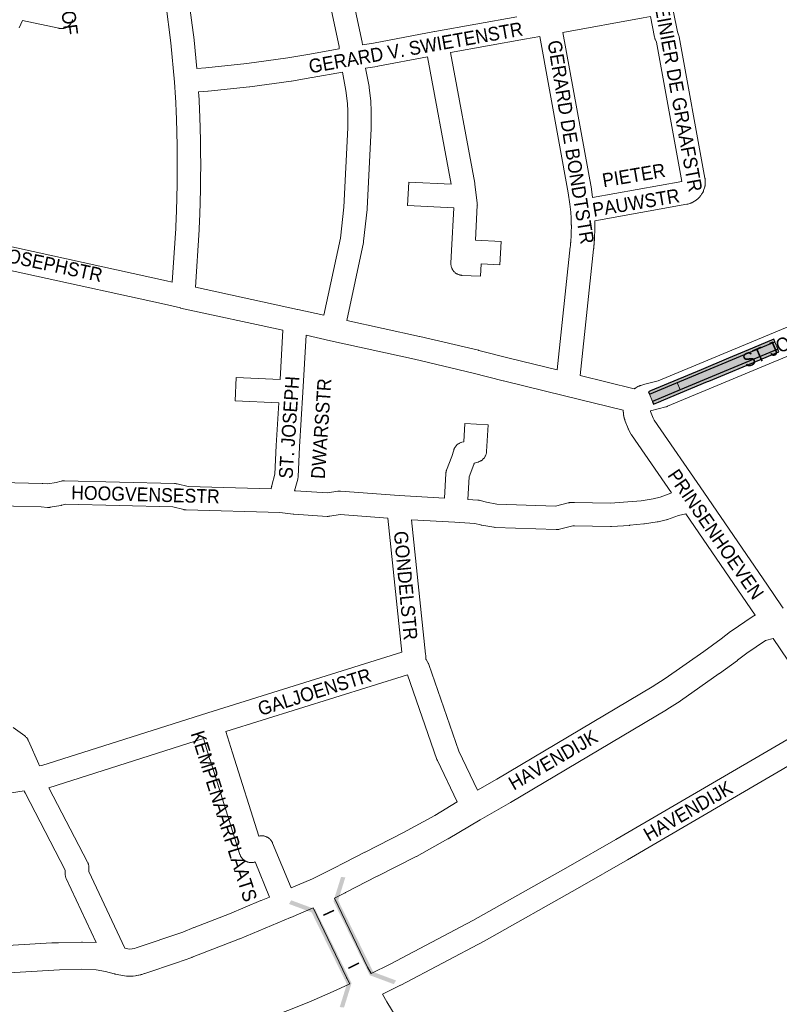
# Paper-space layout 'Layout1' of a CAD drawing. Header units: metres. Extents: x 123097 to 144122, y 392739 to 407589.
# Tile 203 of 256: x 134905 to 135327, y 395987 to 396534. Entities that reach past the tile are written whole.
import ezdxf
from ezdxf.enums import TextEntityAlignment as Align

# ---------------------------------------------------------------- set-up
doc = ezdxf.new("R2010")
doc.units = ezdxf.units.M
doc.header["$MEASUREMENT"] = 0
for name, color, linetype, lineweight in [('gs-anno-wegen algemeen tekst', 7, 'Continuous', 0), ('gs-knt-aanvullende hoofdweg', 7, 'Continuous', 0), ('gs-knt-wegen algemeen', 7, 'Continuous', 0), ('gs-symb-viaduct', 7, 'Continuous', 0), ('ir-ARC-asfalt-hoofdwegen-te inspecteren', 5, 'Continuous', 0), ('ir-ARC-fietspaden naastliggend- te inspecteren', 1, 'Continuous', 0)]:
    doc.layers.add(name, color=color, linetype=linetype, lineweight=lineweight)
doc.styles.add('Style-Arial', font='arial.ttf')

# ---------------------------------------------------------------- blocks, each defined once
blk = doc.blocks.new('gg0-viaduct_6')
at = {"layer": 'gs-symb-viaduct', "linetype": 'Continuous'}
blk.add_hatch(color=7, dxfattribs=at).paths.add_polyline_path([(-55.76, -16.89), (-58, -14), (-40, 0), (40, 0), (58, -14), (55.76, -16.89), (38.75, -3.66), (-38.75, -3.66)])

psp = doc.layouts.get("Layout1")

# ---------------------------------------------------------------- hatches: boundary and pattern name
at = {"layer": 'ir-ARC-fietspaden naastliggend- te inspecteren', "linetype": 'Continuous', "lineweight": 30}
for points in [[(135324.327, 396356.676), (135312.58, 396351.735), (135299.198, 396346.163), (135284.009, 396339.806), (135255.732, 396328.016), (135254.67, 396327.537), (135255.215, 396326.201), (135324.899, 396355.306)], [(135256.901, 396322.067), (135257.473, 396320.665), (135260.225, 396321.791), (135263.187, 396323.028), (135287.531, 396333.197), (135288.161, 396333.469), (135299.341, 396338.123), (135307.29, 396341.47), (135327.206, 396349.78), (135326.633, 396351.153), (135272.373, 396328.52)]]:
    psp.add_hatch(color=1, dxfattribs=at).paths.add_polyline_path(points, flags=0)

# ---------------------------------------------------------------- linework, layer by layer
at = {"layer": 'gs-knt-aanvullende hoofdweg', "color": 7, "linetype": 'Continuous', "flags": 128}
for points in [[(135246.775, 396329.135), (135246.926, 396329.249), (135246.998, 396329.3), (135247.046, 396329.336), (135247.096, 396329.369), (135247.168, 396329.42), (135247.354, 396329.542), (135247.417, 396329.58), (135247.67, 396329.732), (135248.853, 396330.403), (135249.144, 396330.56), (135249.158, 396330.568), (135249.443, 396330.704), (135249.472, 396330.718), (135249.747, 396330.834), (135249.792, 396330.853), (135250.057, 396330.952), (135250.117, 396330.974), (135250.372, 396331.056), (135250.449, 396331.079), (135251.63, 396331.425), (135251.905, 396331.5), (135260.08, 396333.561), (135345.139, 396369.011)], [(135344.927, 396352.65), (135265.345, 396319.483), (135265.011, 396319.353), (135265, 396319.349), (135264.671, 396319.239), (135264.648, 396319.232), (135264.325, 396319.142), (135264.292, 396319.133), (135255.836, 396316.96)], [(135267.467, 396271.265), (135245.307, 396303.515), (135245.11, 396303.818), (135244.927, 396304.13), (135243.844, 396306.086), (135243.688, 396306.384), (135243.686, 396306.387), (135243.545, 396306.688), (135243.542, 396306.695), (135243.416, 396306.997), (135243.412, 396307.009), (135241.794, 396311.161), (135241.762, 396311.244), (135241.546, 396311.821), (135241.519, 396311.893), (135241.46, 396312.054), (135241.409, 396312.206), (135241.381, 396312.291), (135241.349, 396312.397), (135241.348, 396312.401), (135241.317, 396312.502), (135241.315, 396312.51), (135241.286, 396312.608), (135241.282, 396312.62), (135241.256, 396312.714), (135241.251, 396312.729), (135241.226, 396312.82), (135241.221, 396312.84), (135241.198, 396312.927), (135241.191, 396312.95), (135241.17, 396313.034), (135241.162, 396313.061), (135241.142, 396313.14), (135241.135, 396313.171), (135241.116, 396313.248), (135241.108, 396313.283), (135241.09, 396313.355), (135241.081, 396313.394), (135241.066, 396313.462), (135241.056, 396313.506), (135241.042, 396313.57), (135241.031, 396313.617), (135241.018, 396313.678), (135241.008, 396313.729), (135240.996, 396313.785), (135240.985, 396313.841), (135240.974, 396313.894), (135240.963, 396313.953), (135240.953, 396314.002), (135240.942, 396314.065), (135240.933, 396314.111), (135240.921, 396314.178), (135240.914, 396314.219), (135240.902, 396314.29), (135240.896, 396314.328), (135240.883, 396314.404), (135240.878, 396314.436), (135240.866, 396314.515), (135240.861, 396314.546), (135240.849, 396314.629), (135240.845, 396314.655), (135240.832, 396314.742), (135240.83, 396314.764), (135240.817, 396314.856), (135240.815, 396314.873), (135240.803, 396314.968), (135240.801, 396314.983), (135240.79, 396315.082), (135240.788, 396315.092), (135240.777, 396315.196), (135240.776, 396315.202), (135240.765, 396315.31), (135240.754, 396315.422), (135240.745, 396315.531), (135240.744, 396315.537), (135240.736, 396315.641), (135240.735, 396315.651), (135240.728, 396315.751), (135240.727, 396315.766), (135240.721, 396315.861), (135240.72, 396315.879), (135240.714, 396315.971), (135240.713, 396315.993), (135240.709, 396316.081), (135240.707, 396316.108), (135240.704, 396316.191), (135240.702, 396316.222), (135240.7, 396316.302), (135240.699, 396316.335), (135240.696, 396316.412), (135240.695, 396316.45), (135240.694, 396316.522), (135240.693, 396316.564), (135240.692, 396316.632), (135240.692, 396316.679), (135240.691, 396316.743), (135240.691, 396316.792), (135240.691, 396316.853), (135240.692, 396316.907), (135240.692, 396316.964), (135240.693, 396317.022), (135240.694, 396317.073), (135240.695, 396317.136), (135240.696, 396317.184), (135240.697, 396317.223)], [(135255.836, 396316.96), (135255.758, 396316.848), (135255.805, 396316.595), (135257.229, 396312.92), (135257.231, 396312.915), (135257.892, 396311.723), (135285.362, 396271.745), (135285.367, 396271.738), (135285.372, 396271.731), (135285.397, 396271.693), (135320.827, 396220.002), (135320.854, 396219.962), (135328.64, 396208.444), (135328.651, 396208.428), (135329.539, 396207.195)], [(135255.836, 396316.96), (135255.832, 396316.959), (135255.829, 396316.958)], [(135313.976, 396203.279), (135275.417, 396259.677)], [(135159.701, 396106.061), (135170.416, 396112.191), (135256.819, 396163.497), (135263.999, 396168.129), (135285.377, 396183.09), (135295.177, 396190.221), (135300.361, 396194.174), (135300.659, 396194.39), (135312.355, 396202.434), (135312.358, 396202.437), (135312.634, 396202.617), (135312.672, 396202.641), (135312.918, 396202.787), (135312.963, 396202.811), (135312.999, 396202.831), (135313.081, 396202.874), (135313.209, 396202.943), (135313.281, 396202.978), (135313.334, 396203.005), (135313.407, 396203.038), (135313.507, 396203.086), (135313.607, 396203.129), (135313.678, 396203.161), (135313.737, 396203.185), (135313.811, 396203.216), (135313.942, 396203.266), (135313.976, 396203.279)], [(135324.07, 396190.405), (135319.771, 396189.305), (135309.322, 396182.118), (135304.218, 396178.226), (135304.083, 396178.125), (135294.159, 396170.904), (135294.046, 396170.824), (135272.495, 396155.742), (135272.26, 396155.584), (135264.844, 396150.8), (135264.607, 396150.654), (135178.032, 396099.245), (135177.927, 396099.183), (135161.086, 396089.55), (135143.422, 396079.057), (135143.235, 396078.95), (135125.746, 396069.23), (135125.494, 396069.096), (135103.969, 396058.184), (135103.961, 396058.181), (135086.283, 396049.063), (135086.257, 396049.05), (135086.134, 396048.987), (135080.219, 396046.072)], [(135056.027, 396051.658), (135068.013, 396056.803), (135079.421, 396062.424), (135079.434, 396062.43), (135085.871, 396065.782), (135085.912, 396065.803), (135097.074, 396071.528), (135097.108, 396071.545), (135097.123, 396071.553), (135097.154, 396071.57), (135118.575, 396082.428), (135135.844, 396092.026), (135148.414, 396099.492)], [(134963.56, 396018.1), (134966.12, 396017.655), (134967.611, 396017.781), (134968.917, 396018.046), (134969.948, 396018.381), (134969.961, 396018.386), (134995.772, 396027.154), (134995.799, 396027.164), (134995.812, 396027.169), (135002.04, 396029.617), (135002.074, 396029.63), (135021.844, 396037.289), (135021.848, 396037.29), (135039.265, 396044.676), (135039.352, 396044.712), (135044.02, 396046.623)], [(135068.394, 396040.621), (135055.866, 396035.244), (135055.749, 396035.195), (135045.086, 396030.83), (135027.603, 396023.416), (135027.392, 396023.33), (135027.384, 396023.327), (135001.129, 396013.12), (135001.103, 396013.111), (135000.854, 396013.018), (135000.798, 396012.999), (134992.335, 396010.049), (134992.252, 396010.021), (134974.734, 396004.144), (134974.707, 396004.135), (134974.642, 396004.114), (134973.155, 396003.63), (134972.881, 396003.546), (134972.803, 396003.525), (134972.734, 396003.507), (134972.603, 396003.473), (134972.446, 396003.437), (134972.323, 396003.41), (134971.397, 396003.206), (134971.156, 396003.157), (134970.167, 396002.973), (134970.049, 396002.951), (134969.997, 396002.942), (134969.881, 396002.921), (134969.619, 396002.884), (134969.593, 396002.88), (134968.238, 396002.709), (134967.937, 396002.677), (134967.634, 396002.657), (134966.111, 396002.588), (134966.075, 396002.587), (134965.779, 396002.58), (134965.75, 396002.581), (134965.446, 396002.587), (134965.424, 396002.588), (134965.114, 396002.609), (134965.1, 396002.61), (134964.784, 396002.645), (134964.777, 396002.646), (134964.455, 396002.696), (134958.294, 396003.794)], [(134766.099, 396011.73), (134923.108, 396021.067), (134923.243, 396021.074), (134926.462, 396021.207), (134926.594, 396021.212), (134926.716, 396021.217), (134939.621, 396021.541), (134939.853, 396021.543), (134940.085, 396021.538), (134947.711, 396021.258)], [(134957.747, 396003.914), (134952.966, 396005.13), (134947.715, 396006.228), (134939.765, 396006.52), (134927.221, 396006.205), (134761.44, 395996.406), (134761.43, 395996.406), (134760.469, 395996.35), (134760.46, 395996.35), (134622.638, 395988.373), (134622.598, 395988.37), (134585.082, 395986.398), (134584.738, 395986.388), (134584.393, 395986.394), (134584.049, 395986.415), (134583.706, 395986.453), (134581.928, 395986.687), (134583.808, 395953.983)], [(134958.294, 396003.794), (134958.291, 396003.794), (134958.109, 396003.828), (134957.929, 396003.867), (134957.84, 396003.889), (134957.75, 396003.912), (134957.747, 396003.914)], [(134958.294, 396003.794), (134958.291, 396003.794), (134958.109, 396003.828), (134957.929, 396003.867), (134957.84, 396003.889), (134957.75, 396003.912), (134957.747, 396003.914)]]:
    psp.add_lwpolyline(points, dxfattribs=at)
at = {"layer": 'gs-knt-wegen algemeen', "color": 7, "linetype": 'Continuous', "flags": 128}
for points in [[(135082.827, 396518.182), (135082.716, 396519.535), (135067.314, 396591.47), (135060.681, 396622.428), (135048.898, 396677.434)], [(134972.336, 396655.26), (134976.352, 396643.357), (134976.401, 396643.206), (134979.685, 396632.626), (134979.719, 396632.513), (134982.811, 396621.875), (134982.858, 396621.706), (134988.465, 396600.273), (134988.52, 396600.044), (134993.349, 396578.421), (134993.397, 396578.191), (134997.443, 396556.409), (134997.472, 396556.235), (134999.199, 396545.293), (134999.225, 396545.119), (135002.086, 396523.149), (135002.112, 396522.915), (135003.58, 396507.234)], [(135081.423, 396587.764), (135095.535, 396521.852), (135095.587, 396521.578), (135095.628, 396521.303), (135095.657, 396521.025), (135095.714, 396520.338)], [(134989.99, 396388.517), (134991.917, 396418.355), (134991.944, 396418.925), (134991.971, 396419.495), (134991.997, 396420.064), (134992.023, 396420.628), (134992.048, 396421.198), (134992.073, 396421.768), (134992.097, 396422.338), (134992.121, 396422.902), (134992.145, 396423.472), (134992.168, 396424.042), (134992.191, 396424.612), (134992.213, 396425.176), (134992.235, 396425.746), (134992.256, 396426.316), (134992.277, 396426.886), (134992.297, 396427.45), (134992.317, 396428.02), (134992.337, 396428.59), (134992.356, 396429.16), (134992.374, 396429.724), (134992.393, 396430.295), (134992.411, 396430.865), (134992.428, 396431.435), (134992.445, 396431.999), (134992.461, 396432.569), (134992.477, 396433.139), (134992.493, 396433.71), (134992.508, 396434.274), (134992.523, 396434.844), (134992.537, 396435.414), (134992.551, 396435.985), (134992.564, 396436.549), (134992.577, 396437.119), (134992.589, 396437.69), (134992.602, 396438.26), (134992.613, 396438.824), (134992.624, 396439.394), (134992.635, 396439.965), (134992.645, 396440.535), (134992.655, 396441.1), (134992.664, 396441.67), (134992.673, 396442.24), (134992.682, 396442.811), (134992.69, 396443.375), (134992.698, 396443.945), (134992.705, 396444.516), (134992.712, 396445.086), (134992.718, 396445.651), (134992.724, 396446.221), (134992.729, 396446.791), (134992.734, 396447.362), (134992.739, 396447.926), (134992.743, 396448.497), (134992.746, 396449.067), (134992.75, 396449.638), (134992.752, 396450.202), (134992.755, 396450.772), (134992.757, 396451.343), (134992.758, 396451.913), (134992.759, 396452.478), (134992.76, 396453.048), (134992.76, 396453.619), (134992.759, 396454.189), (134992.759, 396454.753), (134992.757, 396455.324), (134992.756, 396455.894), (134992.754, 396456.465), (134992.751, 396457.029), (134992.748, 396457.6), (134992.745, 396458.17), (134992.741, 396458.741), (134992.737, 396459.305), (134992.732, 396459.875), (134992.727, 396460.446), (134992.721, 396461.016), (134992.715, 396461.58), (134992.709, 396462.151), (134992.702, 396462.721), (134992.694, 396463.292), (134992.686, 396463.856), (134992.678, 396464.427), (134992.669, 396464.997), (134992.66, 396465.567), (134992.651, 396466.132), (134992.641, 396466.702), (134992.63, 396467.272), (134992.619, 396467.843), (134992.608, 396468.407), (134992.596, 396468.977), (134992.584, 396469.548), (134992.571, 396470.118), (134992.558, 396470.682), (134992.544, 396471.252), (134992.53, 396471.823), (134992.516, 396472.393), (134992.501, 396472.957), (134992.486, 396473.527), (134992.47, 396474.098), (134992.454, 396474.668), (134992.437, 396475.232), (134992.42, 396475.802), (134992.402, 396476.372), (134992.384, 396476.943), (134992.366, 396477.507), (134992.347, 396478.077), (134992.328, 396478.647), (134992.308, 396479.217), (134992.288, 396479.781), (134992.267, 396480.351), (134992.246, 396480.921), (134992.225, 396481.491), (134992.203, 396482.055), (134992.18, 396482.625), (134992.157, 396483.195), (134992.134, 396483.765), (134992.111, 396484.329), (134992.086, 396484.899), (134992.062, 396485.469), (134992.037, 396486.039), (134992.011, 396486.603), (134991.985, 396487.173), (134991.959, 396487.742), (134991.932, 396488.312), (134991.905, 396488.876), (134991.877, 396489.446), (134991.849, 396490.016), (134991.82, 396490.585), (134991.791, 396491.149), (134991.206, 396499.725), (134989.159, 396521.584), (134986.325, 396543.35)], [(135255.773, 396536.152), (135251.724, 396535.418), (135207.134, 396527.337)], [(135273.171, 396444.485), (135259.057, 396521.831), (135258.395, 396523.551), (135258.302, 396523.81), (135258.219, 396524.073), (135258.148, 396524.34), (135258.088, 396524.609), (135255.773, 396536.152)], [(135268.586, 396538.476), (135270.745, 396527.711), (135271.428, 396525.938), (135271.53, 396525.652), (135271.619, 396525.361), (135271.695, 396525.067), (135271.756, 396524.769), (135286.071, 396446.32), (135286.121, 396446.006), (135286.155, 396445.689), (135286.173, 396445.371)], [(134934.581, 396534.48), (134934.543, 396534.325), (134934.501, 396534.171), (134934.456, 396534.018), (134934.407, 396533.866), (134934.354, 396533.715), (134934.297, 396533.566), (134934.237, 396533.418), (134934.173, 396533.271), (134934.106, 396533.126), (134934.035, 396532.983), (134933.961, 396532.842), (134933.883, 396532.703), (134933.802, 396532.565), (134933.717, 396532.429), (134933.629, 396532.296), (134933.538, 396532.165), (134933.444, 396532.036), (134933.346, 396531.91), (134933.246, 396531.785), (134933.142, 396531.664), (134933.036, 396531.545), (134932.926, 396531.428), (134932.814, 396531.314), (134932.699, 396531.204), (134932.581, 396531.096), (134932.461, 396530.991), (134932.338, 396530.888), (134932.213, 396530.789), (134932.085, 396530.693), (134931.955, 396530.601), (134931.823, 396530.511), (134931.689, 396530.425), (134931.552, 396530.342), (134931.413, 396530.262), (134931.273, 396530.186), (134931.131, 396530.113), (134930.987, 396530.044), (134930.841, 396529.978), (134930.694, 396529.916), (134930.546, 396529.858), (134930.395, 396529.803), (134930.244, 396529.752), (134930.091, 396529.705), (134929.938, 396529.661), (134929.783, 396529.621), (134929.627, 396529.585), (134929.471, 396529.553), (134929.314, 396529.525), (134929.156, 396529.5), (134928.998, 396529.48), (134928.839, 396529.463), (134928.68, 396529.451), (134928.52, 396529.441), (134928.36, 396529.437), (134928.201, 396529.436), (134928.041, 396529.439), (134927.881, 396529.445), (134927.722, 396529.456), (134927.563, 396529.471), (134927.404, 396529.489), (134927.246, 396529.512), (134927.088, 396529.538), (134926.862, 396529.581), (134906.664, 396533.955), (134904.923, 396529.925)], [(135095.714, 396520.338), (135101.862, 396521.282), (135135.776, 396527.725), (135135.794, 396527.728), (135135.839, 396527.736), (135181.477, 396535.943)], [(135203.948, 396339.679), (135211.229, 396408.14), (135211.26, 396408.439), (135211.29, 396408.737), (135211.32, 396409.037), (135211.348, 396409.334), (135211.376, 396409.634), (135211.402, 396409.932), (135211.428, 396410.232), (135211.453, 396410.53), (135211.477, 396410.83), (135211.501, 396411.128), (135211.523, 396411.429), (135211.545, 396411.727), (135211.566, 396412.027), (135211.586, 396412.326), (135211.605, 396412.626), (135211.623, 396412.925), (135211.64, 396413.225), (135211.657, 396413.524), (135211.672, 396413.825), (135211.687, 396414.123), (135211.701, 396414.424), (135211.714, 396414.723), (135211.727, 396415.024), (135211.738, 396415.323), (135211.748, 396415.623), (135211.758, 396415.923), (135211.767, 396416.223), (135211.775, 396416.522), (135211.782, 396416.823), (135211.788, 396417.122), (135211.794, 396417.423), (135211.798, 396417.723), (135211.802, 396418.023), (135211.805, 396418.323), (135211.807, 396418.624), (135211.808, 396418.923), (135211.808, 396419.224), (135211.808, 396419.523), (135211.806, 396419.824), (135211.804, 396420.123), (135211.801, 396420.424), (135211.797, 396420.723), (135211.792, 396421.024), (135211.786, 396421.323), (135211.78, 396421.624), (135211.772, 396421.923), (135211.764, 396422.224), (135211.755, 396422.523), (135211.745, 396422.824), (135211.734, 396423.123), (135211.722, 396423.424), (135211.71, 396423.723), (135211.697, 396424.023), (135211.682, 396424.322), (135211.667, 396424.623), (135211.651, 396424.922), (135211.634, 396425.222), (135211.617, 396425.521), (135211.598, 396425.821), (135211.579, 396426.12), (135211.559, 396426.42), (135211.538, 396426.719), (135211.516, 396427.019), (135211.493, 396427.317), (135211.047, 396431.796), (135210.095, 396438.105), (135194.321, 396525.024)], [(135207.134, 396527.337), (135222.923, 396440.334), (135222.955, 396440.143), (135223.651, 396435.533)], [(135003.58, 396507.234), (135008.64, 396507.624), (135031.447, 396509.982), (135054.16, 396513.128), (135065.429, 396514.988), (135082.827, 396518.182)], [(135084.606, 396505.271), (135067.723, 396502.171), (135067.607, 396502.151), (135056.197, 396500.268), (135056.03, 396500.243), (135033.122, 396497.07), (135032.899, 396497.043), (135009.894, 396494.665), (135009.726, 396494.649), (135004.63, 396494.256)], [(135074.295, 396370.053), (135083.427, 396412.948), (135085.3, 396430.087), (135087.54, 396474.337), (135087.603, 396483.449), (135087.357, 396487.787), (135086.547, 396494.99), (135084.606, 396505.271)], [(135097.448, 396507.432), (135099.386, 396497.167), (135099.427, 396496.927), (135099.458, 396496.686), (135100.315, 396489.062), (135100.333, 396488.883), (135100.346, 396488.704), (135100.614, 396483.98), (135100.622, 396483.773), (135100.624, 396483.566), (135100.559, 396474.105), (135100.551, 396473.821), (135098.294, 396429.239), (135098.281, 396429.05), (135098.263, 396428.861), (135096.334, 396411.207), (135096.307, 396410.99), (135096.272, 396410.773), (135096.23, 396410.559), (135087.007, 396367.235)], [(135004.63, 396494.256), (135004.785, 396491.982), (135004.791, 396491.873), (135004.821, 396491.292), (135004.85, 396490.712), (135004.879, 396490.131), (135004.907, 396489.556), (135004.935, 396488.975), (135004.962, 396488.395), (135004.989, 396487.814), (135005.016, 396487.239), (135005.042, 396486.658), (135005.067, 396486.078), (135005.093, 396485.497), (135005.117, 396484.922), (135005.141, 396484.341), (135005.165, 396483.76), (135005.189, 396483.179), (135005.211, 396482.604), (135005.234, 396482.023), (135005.256, 396481.442), (135005.277, 396480.861), (135005.298, 396480.286), (135005.319, 396479.705), (135005.339, 396479.124), (135005.359, 396478.543), (135005.378, 396477.968), (135005.397, 396477.387), (135005.415, 396476.806), (135005.433, 396476.225), (135005.45, 396475.649), (135005.467, 396475.068), (135005.484, 396474.487), (135005.5, 396473.906), (135005.516, 396473.331), (135005.531, 396472.75), (135005.546, 396472.168), (135005.56, 396471.587), (135005.574, 396471.012), (135005.587, 396470.431), (135005.6, 396469.849), (135005.613, 396469.268), (135005.625, 396468.693), (135005.636, 396468.112), (135005.647, 396467.53), (135005.658, 396466.949), (135005.668, 396466.374), (135005.678, 396465.792), (135005.688, 396465.211), (135005.696, 396464.63), (135005.705, 396464.054), (135005.713, 396463.473), (135005.72, 396462.892), (135005.728, 396462.31), (135005.734, 396461.735), (135005.74, 396461.154), (135005.746, 396460.572), (135005.751, 396459.991), (135005.756, 396459.415), (135005.761, 396458.834), (135005.764, 396458.253), (135005.768, 396457.671), (135005.771, 396457.096), (135005.774, 396456.514), (135005.776, 396455.933), (135005.777, 396455.352), (135005.779, 396454.776), (135005.779, 396454.195), (135005.78, 396453.613), (135005.78, 396453.032), (135005.779, 396452.457), (135005.778, 396451.875), (135005.776, 396451.294), (135005.775, 396450.712), (135005.772, 396450.137), (135005.769, 396449.556), (135005.766, 396448.974), (135005.762, 396448.393), (135005.758, 396447.818), (135005.753, 396447.236), (135005.748, 396446.655), (135005.743, 396446.073), (135005.737, 396445.498), (135005.73, 396444.917), (135005.724, 396444.335), (135005.716, 396443.754), (135005.708, 396443.179), (135005.7, 396442.597), (135005.691, 396442.016), (135005.682, 396441.434), (135005.673, 396440.859), (135005.663, 396440.278), (135005.652, 396439.697), (135005.641, 396439.115), (135005.63, 396438.54), (135005.618, 396437.959), (135005.606, 396437.377), (135005.593, 396436.796), (135005.58, 396436.221), (135005.566, 396435.64), (135005.552, 396435.058), (135005.537, 396434.477), (135005.522, 396433.902), (135005.507, 396433.321), (135005.491, 396432.74), (135005.475, 396432.158), (135005.458, 396431.583), (135005.441, 396431.002), (135005.423, 396430.421), (135005.405, 396429.84), (135005.386, 396429.265), (135005.367, 396428.684), (135005.348, 396428.103), (135005.328, 396427.522), (135005.307, 396426.947), (135005.286, 396426.366), (135005.265, 396425.785), (135005.243, 396425.204), (135005.221, 396424.629), (135005.198, 396424.048), (135005.175, 396423.467), (135005.152, 396422.886), (135005.128, 396422.311), (135005.103, 396421.73), (135005.078, 396421.149), (135005.053, 396420.568), (135005.027, 396419.994), (135005.001, 396419.413), (135004.974, 396418.832), (135004.947, 396418.251), (135004.919, 396417.676), (135004.913, 396417.569), (135002.85, 396385.613)], [(135223.651, 396435.533), (135273.171, 396444.485)], [(135286.173, 396445.371), (135286.232, 396443.613), (135286.235, 396443.307), (135286.224, 396443.001), (135286.198, 396442.695), (135286.158, 396442.391), (135286.104, 396442.09), (135286.035, 396441.791), (135285.953, 396441.496), (135285.317, 396439.41), (135285.224, 396439.128), (135285.118, 396438.851), (135284.999, 396438.578), (135284.868, 396438.311), (135284.725, 396438.051), (135284.571, 396437.797), (135284.404, 396437.55), (135284.227, 396437.312), (135283.748, 396436.696)], [(135283.742, 396436.689), (135282.888, 396435.591), (135282.7, 396435.361), (135282.502, 396435.139), (135282.294, 396434.927), (135282.076, 396434.725), (135281.85, 396434.532), (135281.615, 396434.351), (135281.372, 396434.18), (135281.122, 396434.021), (135279.257, 396432.892), (135278.999, 396432.744), (135278.735, 396432.608), (135278.465, 396432.484), (135278.189, 396432.373), (135277.908, 396432.274), (135277.624, 396432.188), (135276.568, 396431.896), (135276.281, 396431.823), (135275.99, 396431.764), (135224.781, 396422.506)], [(135283.748, 396436.696), (135283.746, 396436.693), (135283.744, 396436.691), (135283.742, 396436.689)], [(135283.748, 396436.696), (135283.746, 396436.693), (135283.744, 396436.691), (135283.742, 396436.689)], [(134817.411, 396426.955), (134822.171, 396425.636), (134847.656, 396419.727), (134986.736, 396389.274), (134986.82, 396389.255), (134989.99, 396388.517)], [(135224.781, 396422.506), (135224.788, 396422.268), (135224.794, 396422.023), (135224.8, 396421.776), (135224.805, 396421.53), (135224.809, 396421.283), (135224.813, 396421.037), (135224.817, 396420.79), (135224.82, 396420.545), (135224.823, 396420.298), (135224.825, 396420.052), (135224.826, 396419.805), (135224.827, 396419.56), (135224.828, 396419.313), (135224.828, 396419.067), (135224.828, 396418.82), (135224.827, 396418.574), (135224.825, 396418.327), (135224.823, 396418.082), (135224.821, 396417.835), (135224.818, 396417.589), (135224.814, 396417.342), (135224.81, 396417.096), (135224.805, 396416.849), (135224.8, 396416.604), (135224.795, 396416.357), (135224.789, 396416.111), (135224.782, 396415.864), (135224.775, 396415.619), (135224.767, 396415.372), (135224.759, 396415.126), (135224.75, 396414.88), (135224.741, 396414.634), (135224.731, 396414.387), (135224.721, 396414.142), (135224.71, 396413.895), (135224.699, 396413.65), (135224.687, 396413.403), (135224.675, 396413.158), (135224.662, 396412.911), (135224.649, 396412.666), (135224.635, 396412.419), (135224.621, 396412.174), (135224.606, 396411.927), (135224.591, 396411.682), (135224.575, 396411.436), (135224.559, 396411.191), (135224.542, 396410.944), (135224.525, 396410.699), (135224.507, 396410.453), (135224.488, 396410.208), (135224.469, 396409.962), (135224.45, 396409.717), (135224.43, 396409.47), (135224.41, 396409.226), (135224.389, 396408.979), (135224.367, 396408.735), (135224.345, 396408.489), (135224.323, 396408.244), (135224.3, 396407.998), (135224.276, 396407.754), (135224.252, 396407.508), (135224.228, 396407.263), (135224.203, 396407.018), (135224.177, 396406.773), (135224.176, 396406.766), (135216.708, 396336.545)], [(135051.492, 396361.765), (134994.615, 396374.073), (134994.566, 396374.085), (134994.516, 396374.096), (134983.91, 396376.565), (134844.833, 396407.017), (134844.754, 396407.034), (134825.342, 396411.536)], [(135002.85, 396385.613), (135059.685, 396373.314), (135059.726, 396373.305), (135074.295, 396370.053)], [(135087.007, 396367.235), (135127.449, 396358.334), (135127.545, 396358.312), (135160.288, 396350.584), (135160.416, 396350.552), (135177.205, 396346.229), (135203.948, 396339.679)], [(135064.371, 396358.928), (135062.563, 396327.231), (135062.563, 396327.222), (135060.788, 396296.877), (135059.947, 396280.321), (135059.927, 396280.049), (135059.896, 396279.778), (135059.854, 396279.508), (135059.8, 396279.241), (135059.735, 396278.976), (135057.991, 396272.429)], [(135240.697, 396317.223), (135208.081, 396325.262), (135174.07, 396333.592), (135173.996, 396333.611), (135157.233, 396337.927), (135124.603, 396345.629), (135077.894, 396355.909), (135064.371, 396358.928)], [(135216.708, 396336.545), (135246.775, 396329.135)], [(135154.997, 396280.299), (135154.282, 396267.642), (135159.773, 396267.294), (135160.05, 396267.27), (135160.326, 396267.235), (135160.6, 396267.188), (135160.872, 396267.129), (135161.141, 396267.059), (135164.597, 396266.076), (135170.362, 396265.122), (135202.954, 396263.935), (135210.043, 396265.727), (135210.292, 396265.785), (135210.544, 396265.833), (135210.797, 396265.871), (135211.051, 396265.899), (135211.306, 396265.917), (135213.124, 396266.01), (135213.348, 396266.018), (135213.572, 396266.018), (135233.56, 396265.665), (135243.155, 396266.248), (135250.657, 396266.958), (135257.361, 396267.974), (135261.101, 396268.854), (135267.157, 396271.157), (135267.394, 396271.242), (135267.467, 396271.265)], [(134887.149, 396277.321), (134917.628, 396276.518), (134917.802, 396276.511), (134917.976, 396276.499), (134920.785, 396276.274), (134925.51, 396277.09), (134928.167, 396277.829), (134928.435, 396277.897), (134928.705, 396277.954), (134928.978, 396278), (134929.252, 396278.034), (134929.528, 396278.056), (134929.804, 396278.066), (134930.08, 396278.065), (134991.288, 396276.473), (134991.559, 396276.46), (134991.83, 396276.436), (134992.099, 396276.401), (134992.366, 396276.354), (134992.632, 396276.297), (134998.794, 396274.825), (135044.918, 396273.484)], [(135109.746, 396257.187), (135083.218, 396259.22), (135077.535, 396258.335), (135077.259, 396258.298), (135076.981, 396258.272), (135076.702, 396258.259), (135076.423, 396258.258), (135076.144, 396258.269), (135057.514, 396259.384), (135057.317, 396259.398), (135057.12, 396259.419), (135049.683, 396260.32), (134997.745, 396261.83), (134997.478, 396261.843), (134997.211, 396261.867), (134996.946, 396261.902), (134996.683, 396261.948), (134996.421, 396262.005), (134990.269, 396263.475), (134930.716, 396265.024), (134928.684, 396264.459), (134928.474, 396264.404), (134928.262, 396264.357), (134928.049, 396264.316), (134922.192, 396263.304), (134921.923, 396263.263), (134921.652, 396263.234), (134921.38, 396263.216), (134921.108, 396263.209), (134920.836, 396263.214), (134920.564, 396263.23), (134917.11, 396263.507), (134886.131, 396264.323)], [(135117.596, 396182.803), (135109.746, 396257.187)], [(135275.417, 396259.677), (135275.387, 396259.67), (135271.313, 396258.808), (135265.326, 396256.531), (135265.055, 396256.435), (135264.781, 396256.351), (135264.503, 396256.279), (135260.087, 396255.24), (135259.83, 396255.185), (135259.572, 396255.141), (135252.428, 396254.058), (135252.247, 396254.033), (135252.065, 396254.013), (135244.272, 396253.276), (135244.054, 396253.259), (135234.095, 396252.653), (135233.84, 396252.643), (135233.585, 396252.642), (135213.566, 396252.996), (135212.613, 396252.947), (135205.243, 396251.084), (135204.942, 396251.015), (135204.639, 396250.961), (135204.333, 396250.921), (135204.026, 396250.896), (135203.718, 396250.885), (135203.41, 396250.889), (135169.472, 396252.125), (135169.195, 396252.141), (135168.919, 396252.169), (135168.645, 396252.209), (135162.107, 396253.292), (135161.866, 396253.336), (135161.628, 396253.39), (135161.391, 396253.452), (135158.252, 396254.344), (135147.036, 396255.055), (135122.926, 396256.353)], [(135122.926, 396256.353), (135130.803, 396181.715), (135130.827, 396181.423), (135130.838, 396181.13), (135130.836, 396180.837), (135130.967, 396178.863), (135131.13, 396178.598), (135132.091, 396176.943), (135132.242, 396176.668), (135132.379, 396176.386), (135132.503, 396176.098), (135132.613, 396175.804), (135149.252, 396127.751), (135159.701, 396106.061)], [(135100.479, 396004.029), (135111.062, 396009.217), (135157.115, 396033.478), (135210.126, 396063.37), (135236.54, 396078.609), (135350.748, 396145.192), (135351.529, 396145.765), (135348.893, 396149.328), (135348.752, 396149.525), (135348.619, 396149.727), (135348.494, 396149.934), (135332.079, 396178.244), (135324.07, 396190.405)], [(134916.1, 396119.631), (134917.551, 396119.739), (135009.763, 396149.072), (135009.793, 396149.081), (135117.596, 396182.803)], [(135120.789, 396170.159), (135019.835, 396138.58)], [(135148.414, 396099.492), (135137.359, 396122.44), (135137.255, 396122.668), (135137.159, 396122.899), (135137.072, 396123.135), (135120.789, 396170.159)], [(134901.629, 396140.828), (134907.951, 396136.189), (134908.198, 396135.999), (134908.435, 396135.797), (134908.663, 396135.584), (134908.88, 396135.36), (134909.086, 396135.126), (134909.28, 396134.882), (134909.463, 396134.629), (134909.634, 396134.368), (134909.791, 396134.1), (134909.936, 396133.823), (134910.068, 396133.541), (134915.768, 396120.452), (134915.84, 396120.28), (134916.1, 396119.631)], [(135019.835, 396138.58), (135023.399, 396126.798)], [(135007.417, 396134.663), (134921.407, 396107.303)], [(135044.02, 396046.623), (135035.992, 396066.123), (135035.801, 396066.063), (135035.494, 396065.974), (135035.183, 396065.9), (135034.869, 396065.842), (135034.552, 396065.799), (135034.234, 396065.771), (135033.915, 396065.76), (135033.595, 396065.763), (135033.276, 396065.783), (135032.959, 396065.818), (135032.643, 396065.869), (135032.331, 396065.935), (135032.022, 396066.017), (135031.717, 396066.113), (135031.418, 396066.225), (135031.124, 396066.351), (135030.837, 396066.491), (135030.557, 396066.645), (135030.285, 396066.813), (135030.022, 396066.994), (135029.767, 396067.187), (135029.523, 396067.393), (135029.289, 396067.61), (135029.066, 396067.839), (135028.854, 396068.078), (135028.654, 396068.328), (135028.467, 396068.587), (135028.293, 396068.855), (135028.132, 396069.131), (135027.985, 396069.415), (135027.852, 396069.705), (135027.734, 396070.002), (135027.63, 396070.304), (135010.974, 396122.908), (135010.949, 396122.988), (135007.417, 396134.663)], [(135359.214, 396135.256), (135358.174, 396134.492), (135357.988, 396134.361), (135357.797, 396134.235), (135357.602, 396134.117), (135243.085, 396067.354), (135243.059, 396067.339), (135216.604, 396052.076), (135216.549, 396052.044), (135163.43, 396022.091), (135163.266, 396022.002), (135117.047, 395997.653), (135116.879, 395997.568), (135106.792, 395992.623)], [(135023.399, 396126.798), (135038.08, 396080.432), (135038.372, 396080.502), (135038.678, 396080.56), (135038.988, 396080.603), (135039.298, 396080.631), (135039.61, 396080.645), (135039.923, 396080.643), (135040.234, 396080.627), (135040.545, 396080.595), (135040.854, 396080.549), (135041.16, 396080.488), (135041.463, 396080.412), (135041.762, 396080.322), (135042.056, 396080.217), (135042.345, 396080.099), (135042.628, 396079.967), (135042.904, 396079.822), (135043.173, 396079.663), (135043.434, 396079.492), (135043.686, 396079.308), (135043.93, 396079.113), (135044.164, 396078.906), (135044.387, 396078.688), (135044.6, 396078.459), (135044.802, 396078.221), (135044.992, 396077.973), (135045.17, 396077.717), (135045.335, 396077.452), (135045.488, 396077.18), (135045.627, 396076.9), (135045.753, 396076.615), (135056.027, 396051.658)], [(134907.716, 396105.574), (134899.53, 396104.33), (134899.24, 396104.292), (134898.949, 396104.268), (134836.669, 396100.463), (134817.79, 396099.246)], [(134947.711, 396021.258), (134931.028, 396056.936), (134930.905, 396057.216), (134930.795, 396057.501), (134930.699, 396057.792), (134930.616, 396058.087), (134930.548, 396058.385), (134930.493, 396058.686), (134930.453, 396058.989), (134930.427, 396059.294), (134930.416, 396059.6), (134930.419, 396059.906), (134930.436, 396060.211), (134930.546, 396061.587), (134908.166, 396104.539), (134908.07, 396104.73), (134907.981, 396104.924), (134907.898, 396105.12), (134907.716, 396105.574)], [(134921.407, 396107.303), (134942.957, 396065.943), (134943.091, 396065.671), (134943.213, 396065.392), (134943.321, 396065.108), (134943.415, 396064.819), (134943.496, 396064.527), (134943.564, 396064.23), (134943.617, 396063.931), (134943.657, 396063.63), (134943.682, 396063.327), (134943.693, 396063.024), (134943.69, 396062.72), (134943.673, 396062.417), (134943.551, 396060.891), (134963.56, 396018.1)], [(135080.219, 396046.072), (135098.454, 396007.685), (135100.479, 396004.029)], [(135088.75, 395998.332), (135086.966, 396001.556), (135086.87, 396001.734), (135086.781, 396001.916), (135068.394, 396040.621)], [(134953.809, 395947.611), (134954.011, 395947.736), (134961.101, 395951.853), (134961.345, 395951.987), (134961.594, 395952.111), (134961.848, 395952.225), (134962.107, 395952.327), (134962.37, 395952.418), (135024.638, 395972.514), (135035.341, 395976.284), (135056.705, 395984.441), (135067.218, 395988.773), (135081.159, 395994.835), (135088.75, 395998.332)], [(135106.792, 395992.623), (135109.196, 395988.28), (135192.002, 395852.086), (135194.509, 395848.094)]]:
    psp.add_lwpolyline(points, dxfattribs=at)
for points in [[(135194.321, 396525.024), (135185.862, 396523.503), (135144.595, 396516.082), (135158.183, 396443.425), (135158.22, 396443.207), (135158.249, 396442.989), (135159.508, 396432.286), (135159.535, 396432.013), (135159.549, 396431.739), (135159.553, 396431.466), (135159.544, 396431.192), (135158.552, 396411.83), (135172.747, 396411.102, -0.3848541), (135172.756, 396411.092), (135172.09, 396398.108, -0.3848537), (135172.08, 396398.1), (135161.74, 396398.63), (135161.386, 396391.732, -0.3848515), (135161.376, 396391.724), (135151.029, 396392.255), (135150.711, 396392.279), (135150.394, 396392.319), (135150.079, 396392.374), (135149.767, 396392.445), (135149.46, 396392.53), (135149.157, 396392.631), (135148.859, 396392.747), (135148.567, 396392.877), (135148.282, 396393.021), (135148.004, 396393.179), (135147.735, 396393.351), (135147.474, 396393.536), (135147.222, 396393.733), (135146.981, 396393.942), (135146.75, 396394.163), (135146.53, 396394.395), (135146.322, 396394.637), (135146.126, 396394.889), (135145.942, 396395.151), (135145.772, 396395.421), (135145.615, 396395.7), (135145.472, 396395.985), (135145.343, 396396.278), (135145.229, 396396.576), (135145.129, 396396.88), (135145.045, 396397.188), (135144.975, 396397.5), (135144.921, 396397.815), (135144.883, 396398.132), (135144.86, 396398.45), (135144.853, 396398.77), (135144.862, 396399.089), (135145.216, 396405.995), (135146.436, 396429.806), (135120.751, 396431.124, -0.3848526), (135120.742, 396431.134), (135121.408, 396444.118, -0.3848544), (135121.418, 396444.126), (135145.033, 396442.915), (135131.792, 396513.715), (135104.179, 396508.469), (135103.952, 396508.43), (135097.448, 396507.432)], [(135044.918, 396273.484), (135045.19, 396274.895), (135045.237, 396275.118), (135045.292, 396275.339), (135046.978, 396281.667), (135047.786, 396297.563), (135047.789, 396297.612), (135049.179, 396321.379), (135025.001, 396322.405, -0.3521649), (135024.992, 396322.414), (135025.544, 396335.404, -0.3521642), (135025.553, 396335.413), (135049.93, 396334.378), (135051.492, 396361.765)], [(135057.991, 396272.429), (135058.49, 396272.369), (135076.223, 396271.307), (135081.96, 396272.201), (135082.258, 396272.241), (135082.557, 396272.266), (135082.858, 396272.278), (135083.159, 396272.276), (135083.459, 396272.26), (135116.075, 396269.761), (135141.284, 396268.404), (135142.055, 396282.054), (135142.078, 396282.343), (135142.114, 396282.63), (135142.162, 396282.915), (135142.223, 396283.197), (135142.296, 396283.477), (135142.382, 396283.753), (135142.479, 396284.025), (135145.339, 396291.456), (135146.415, 396295.048), (135146.511, 396295.345), (135146.622, 396295.637), (135146.747, 396295.923), (135146.885, 396296.203), (135147.036, 396296.475), (135147.2, 396296.741), (135147.377, 396296.998), (135147.566, 396297.246), (135147.767, 396297.485), (135147.979, 396297.714), (135148.201, 396297.933), (135148.434, 396298.141), (135148.677, 396298.337), (135148.928, 396298.522), (135149.189, 396298.694), (135149.457, 396298.853), (135149.732, 396299), (135150.015, 396299.133), (135150.303, 396299.253), (135150.596, 396299.358), (135150.895, 396299.45), (135152.017, 396299.764), (135152.674, 396309.92, -0.3844953), (135152.684, 396309.929), (135165.658, 396309.091, -0.3844965), (135165.666, 396309.08), (135164.712, 396294.32), (135164.685, 396294.013), (135164.643, 396293.707), (135164.587, 396293.403), (135164.517, 396293.103), (135164.432, 396292.806), (135164.333, 396292.513), (135164.221, 396292.226), (135164.095, 396291.944), (135163.956, 396291.668), (135163.804, 396291.4), (135163.639, 396291.138), (135163.462, 396290.885), (135163.273, 396290.641), (135163.073, 396290.406), (135162.863, 396290.18), (135162.641, 396289.965), (135162.41, 396289.761), (135162.169, 396289.568), (135161.919, 396289.386), (135161.661, 396289.216), (135161.396, 396289.059), (135161.123, 396288.915), (135160.843, 396288.784), (135160.558, 396288.666), (135160.267, 396288.562), (135159.972, 396288.471), (135157.859, 396287.879), (135157.74, 396287.483), (135157.665, 396287.246), (135157.58, 396287.012), (135154.997, 396280.303), (135154.997, 396280.299)]]:
    psp.add_lwpolyline(points, format="xyb", dxfattribs=at)
at = {"layer": 'ir-ARC-asfalt-hoofdwegen-te inspecteren', "color": 5, "linetype": 'Continuous', "lineweight": 13, "flags": 128}
for points in [[(135272.373, 396328.52), (135326.633, 396351.153), (135324.899, 396355.306), (135270.651, 396332.648)], [(135256.901, 396322.067), (135272.373, 396328.52), (135270.651, 396332.648), (135255.215, 396326.201)]]:
    psp.add_lwpolyline(points, close=True, dxfattribs=at)
at = {"layer": 'ir-ARC-asfalt-hoofdwegen-te inspecteren', "color": 5, "linetype": 'Continuous', "lineweight": 13}
for points in [[(135079.628, 396039.375), (135074.017, 396036.695), (135074.214, 396036.282), (135079.822, 396038.963)], [(135088.124, 396006.919), (135093.734, 396009.583), (135093.541, 396009.994), (135087.942, 396007.307)]]:
    psp.add_lwpolyline(points, close=True, dxfattribs=at)
for points in [[(135272.373, 396328.52), (135326.633, 396351.153), (135270.651, 396332.648), (135324.899, 396355.306)], [(135088.124, 396006.919), (135093.734, 396009.583), (135087.942, 396007.307), (135093.541, 396009.994)]]:
    psp.add_solid(points, dxfattribs=at)
at = {"layer": 'ir-ARC-asfalt-hoofdwegen-te inspecteren', "color": 5, "linetype": 'Continuous', "lineweight": 13, "extrusion": (0, 0, -1)}
for points in [[(-135256.901, 396322.067), (-135272.373, 396328.52), (-135255.215, 396326.201), (-135270.651, 396332.648)], [(-135079.628, 396039.375), (-135074.017, 396036.695), (-135079.822, 396038.963), (-135074.214, 396036.282)]]:
    psp.add_solid(points, dxfattribs=at)
at = {"layer": 'ir-ARC-fietspaden naastliggend- te inspecteren', "color": 1, "linetype": 'Continuous', "lineweight": 30}
for points in [[(135324.327, 396356.676), (135312.58, 396351.735), (135299.198, 396346.163), (135284.009, 396339.806), (135255.732, 396328.016), (135254.67, 396327.537), (135255.215, 396326.201), (135324.899, 396355.306)], [(135256.901, 396322.067), (135257.473, 396320.665), (135260.225, 396321.791), (135263.187, 396323.028), (135287.531, 396333.197), (135288.161, 396333.469), (135299.341, 396338.123), (135307.29, 396341.47), (135327.206, 396349.78), (135326.633, 396351.153), (135272.373, 396328.52)]]:
    psp.add_lwpolyline(points, close=True, dxfattribs=at)

# ---------------------------------------------------------------- block references
at = {"layer": 'gs-symb-viaduct', "color": 7, "linetype": 'Continuous'}
for p, xscale, yscale, zscale, rotation in [((135089.697, 396023.685), 0.5728125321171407, 0.697693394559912, 0.5728125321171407, 116.1848120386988), ((135079.543, 396019.309), 0.5728125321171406, 0.6976933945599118, 0.5728125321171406, 296.2056354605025)]:
    psp.add_blockref('gg0-viaduct_6', p, dxfattribs=dict(at, xscale=xscale, yscale=yscale, zscale=zscale, rotation=rotation))

# ---------------------------------------------------------------- texts
at = {"layer": 'gs-anno-wegen algemeen tekst', "color": 7, "style": 'Style-Arial', "width": 0.909091}
for s, rotation, p in [('PASTEURHOF', 277.59247, (134929.523, 396558.997)), ('REINIER DE GRAAFSTR', 280.4254, (135270.866, 396493.837)), (' GERARD V. SWIETENSTR', 10.0963, (135123.975, 396518.631)), ('GERARD DE BONDTSTR', 279.2881, (135211.582, 396466.31)), ('PIETER', 9.6827, (135246.506, 396447.894)), (' PAUWSTR', 9.6827, (135246.393, 396432.421)), ('ST JOSEPHSTR', 347.96887, (134914.877, 396399.932)), ('ST JOSEPHSTR', 23.6478, (135341.397, 396359.076)), ('ST. JOSEPH', 86.1426, (135054.893, 396307.7)), ('DWARSSTR', 86.1426, (135072.776, 396307.039)), ('PRINSENHOEVEN', 304.5335, (135292.116, 396248.296)), ('HOOGVENSESTR', 358.4356, (134975.107, 396270.424)), ('GONDELSTR', 275.32714, (135119.762, 396219.786)), ('GALJOENSTR', 17.3134, (135069.021, 396160.648)), ('HAVENDIJK', 30.24203, (135201.6, 396122.872)), ('KEMPENAARPLAATS', 287.6, (135018.748, 396091.575)), ('HAVENDIJK', 30.24203, (135276.617, 396094.437))]:
    psp.add_text(s, height=7.7, rotation=rotation, dxfattribs=at).set_placement(p, align=Align.MIDDLE_CENTER)

doc.saveas('drawing.dxf')
